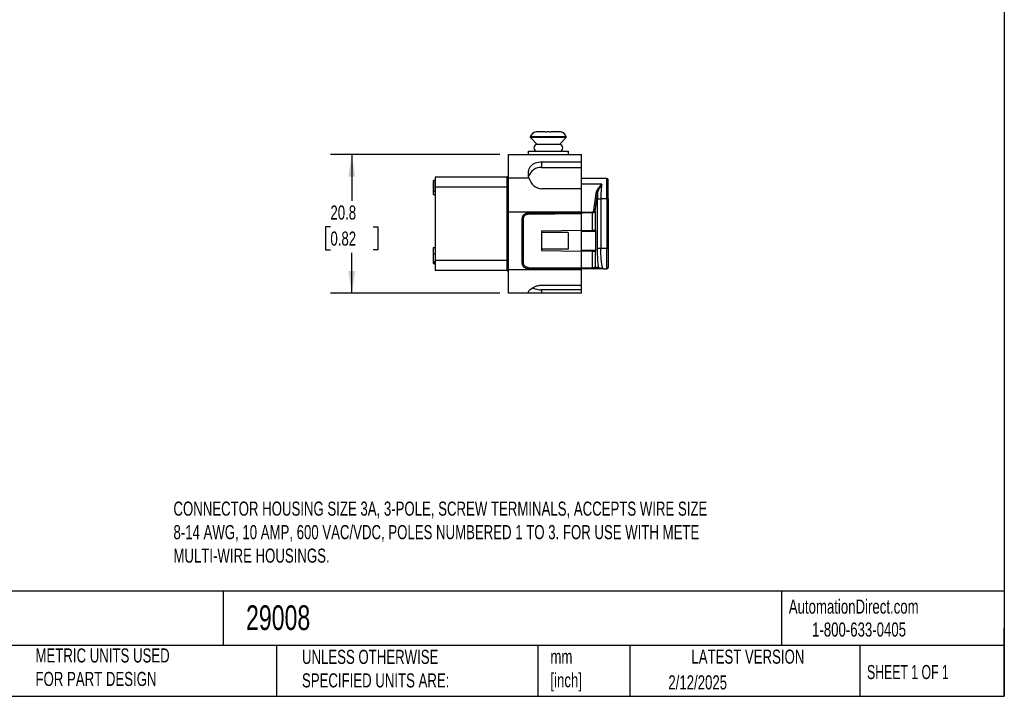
# Model space of a CAD drawing. Header units: millimetres. Extents: x 6 to 273, y 6 to 210.
# Tile 3 of 4: x 125 to 273, y 6 to 108. Entities that reach past the tile are written whole.
import ezdxf

# ---------------------------------------------------------------- set-up
doc = ezdxf.new("R2010")
doc.units = ezdxf.units.MM
doc.linetypes.add('SLD-Solid', pattern=[0])
doc.layers.add('DIMENSIONS', color=140, linetype='SLD-Solid', lineweight=25)
doc.layers.add('TEXT', color=140, linetype='SLD-Solid', lineweight=25)
doc.styles.add('SLDTEXTSTYLE0', font='TXT', dxfattribs={"width": 0.7})
doc.styles.add('SLDTEXTSTYLE1', font='TXT', dxfattribs={"width": 0.65})
doc.dimstyles.new('SLDDIMSTYLE1', dxfattribs={"dimtxt": 2.158008, "dimasz": 3.302, "dimexe": 0, "dimexo": 0.0625, "dimgap": 0.539502, "dimtad": 0, "dimtih": 1, "dimtoh": 1, "dimrnd": 1e-09, "dimzin": 12, "dimdsep": 46, "dimtxsty": 'SLDTEXTSTYLE0', "dimsah": 1, "dimcen": 0.09, "dimadec": 0, "dimazin": 3, "dimtfac": 1, "dimtofl": 0, "dimtmove": 0, "dimatfit": 3, "dimfxl": 0, "dimfrac": 2, "dimtolj": 1, "dimtzin": 12, "dimarcsym": 0})

# ---------------------------------------------------------------- blocks, each defined once
blk = doc.blocks.new('_D_4')
at = {"layer": 'DIMENSIONS'}
for p, q in [((197.32, 87.69), (171.91, 87.69)), ((175.09, 87.69), (175.09, 80.75)), ((171.88, 76.84), (171.16, 76.84)), ((171.16, 76.84), (171.16, 73.41)), ((178.3, 76.84), (179.02, 76.84)), ((179.02, 76.84), (179.02, 73.41)), ((171.16, 73.41), (171.88, 73.41)), ((175.09, 66.89), (175.09, 72.93)), ((179.02, 73.41), (178.3, 73.41)), ((197.32, 66.89), (171.91, 66.89))]:
    blk.add_line(p, q, dxfattribs=at)
for points in [[(175.09, 87.69), (174.58, 84.39), (175.6, 84.39)], [(175.09, 66.89), (175.6, 70.19), (174.58, 70.19)]]:
    blk.add_solid(points, dxfattribs=at)
at = {"layer": 'DIMENSIONS', "char_height": 2.117, "attachment_point": 1, "style": 'SLDTEXTSTYLE0'}
for s, insert in [('20.8', (171.88, 80.05)), ('0.82', (171.88, 76.14))]:
    blk.add_mtext(s, dxfattribs=dict(at, insert=insert))

msp = doc.modelspace()

# ---------------------------------------------------------------- linework, layer by layer
for p, q in [((204.593, 90.344), (201.889, 90.344)), ((201.913, 90.25), (202.918, 89.192)), ((204.593, 90.25), (201.913, 90.25)), ((207.296, 90.344), (204.593, 90.344)), ((207.272, 90.25), (204.593, 90.25)), ((206.267, 89.192), (207.272, 90.25)), ((206.268, 89.192), (202.918, 89.192)), ((198.593, 87.692), (209.593, 87.692)), ((198.593, 84.192), (198.593, 87.692)), ((201.593, 88.192), (207.593, 88.192)), ((201.593, 87.692), (201.593, 88.192)), ((207.593, 88.192), (207.593, 87.692)), ((209.593, 86.623), (209.593, 87.692)), ((203.593, 86.623), (209.593, 86.623)), ((203.593, 86.623), (203.593, 85.774)), ((203.593, 85.774), (209.593, 85.774)), ((209.593, 85.774), (209.593, 86.623)), ((209.593, 82.572), (209.593, 85.774)), ((198.394, 84.29), (187.593, 84.29)), ((187.593, 84.29), (187.593, 82.792)), ((198.394, 82.792), (198.394, 84.29)), ((187.293, 83.75), (187.364, 83.75)), ((187.293, 83.75), (187.293, 81.691)), ((187.593, 83.792), (187.364, 83.792)), ((187.364, 83.792), (187.364, 82.142)), ((198.394, 82.792), (187.593, 82.792)), ((187.593, 82.792), (187.593, 71.792)), ((198.394, 71.792), (198.394, 82.792)), ((198.394, 82.792), (198.593, 82.792)), ((198.593, 79.092), (198.593, 84.192)), ((198.593, 84.192), (201.684, 84.192)), ((213.393, 84.092), (209.593, 84.092)), ((212.611, 83.267), (209.593, 83.267)), ((213.393, 81.042), (213.393, 84.092)), ((187.293, 81.691), (187.593, 81.692)), ((187.364, 82.142), (187.593, 82.142)), ((209.593, 82.572), (203.593, 82.572)), ((209.593, 79.092), (209.593, 82.572)), ((211.447, 79.323), (211.787, 81.918)), ((211.646, 79.177), (211.986, 81.772)), ((211.977, 73.592), (211.977, 81.042)), ((211.977, 81.042), (212.473, 81.042)), ((212.473, 81.042), (212.473, 73.592)), ((213.393, 81.042), (212.473, 81.042)), ((213.393, 81.042), (213.393, 73.608)), ((213.593, 81.042), (213.393, 81.042)), ((213.593, 81.042), (213.593, 73.608)), ((198.593, 79.092), (209.593, 79.092)), ((198.593, 70.392), (198.593, 79.092)), ((201.584, 78.922), (209.593, 78.992)), ((209.593, 78.792), (201.584, 78.722)), ((209.593, 79.092), (209.593, 79.051)), ((209.593, 79.051), (211.155, 79.076)), ((209.593, 79.051), (209.593, 78.905)), ((211.158, 78.93), (209.593, 78.905)), ((209.593, 78.905), (209.593, 78.792)), ((209.593, 76.298), (209.593, 78.792)), ((211.158, 78.93), (211.158, 76.325)), ((211.646, 79.177), (211.646, 76.334)), ((200.791, 77.922), (200.593, 77.922)), ((200.593, 77.922), (200.593, 71.561)), ((200.791, 77.922), (200.791, 71.561)), ((209.593, 76.298), (203.593, 76.193)), ((203.593, 76.193), (203.593, 73.29)), ((207.563, 75.992), (203.593, 75.992)), ((207.563, 75.992), (207.563, 73.492)), ((209.593, 76.298), (211.158, 76.325)), ((209.593, 73.185), (209.593, 76.298)), ((211.748, 76.135), (209.593, 76.098)), ((211.158, 76.325), (211.646, 76.334)), ((211.723, 76.335), (211.646, 76.334)), ((211.748, 73.348), (211.748, 76.135)), ((187.593, 73.678), (187.294, 73.678)), ((187.593, 72.753), (187.294, 72.753)), ((207.563, 73.492), (203.593, 73.492)), ((203.593, 73.29), (209.593, 73.185)), ((209.593, 73.385), (211.748, 73.348)), ((209.593, 70.692), (209.593, 73.185)), ((211.158, 73.158), (209.593, 73.185)), ((211.158, 73.158), (211.158, 70.719)), ((211.646, 73.149), (211.158, 73.158)), ((211.646, 73.149), (211.646, 70.724)), ((211.646, 73.149), (211.723, 73.148)), ((212.473, 73.592), (211.977, 73.592)), ((213.393, 73.608), (212.473, 73.592)), ((213.593, 73.608), (213.393, 73.608)), ((187.294, 71.635), (187.593, 71.635)), ((187.294, 71.61), (187.294, 71.556)), ((187.294, 71.556), (187.294, 71.32)), ((187.294, 71.556), (187.593, 71.556)), ((187.294, 71.32), (187.593, 71.32)), ((198.394, 71.792), (187.593, 71.792)), ((187.593, 71.792), (187.593, 70.293)), ((198.394, 71.792), (198.593, 71.792)), ((198.394, 70.293), (198.394, 71.792)), ((200.791, 71.561), (200.593, 71.561)), ((198.394, 70.293), (187.593, 70.293)), ((209.593, 70.392), (198.593, 70.392)), ((198.593, 66.892), (198.593, 70.392)), ((201.584, 70.761), (209.593, 70.692)), ((209.593, 70.492), (201.584, 70.561)), ((209.593, 70.692), (211.158, 70.719)), ((211.158, 70.519), (209.593, 70.492)), ((209.593, 70.392), (209.593, 70.492)), ((209.593, 68.075), (209.593, 70.392)), ((211.96, 70.533), (211.451, 70.524)), ((212.155, 70.733), (211.646, 70.724)), ((212.805, 70.563), (212.817, 70.605)), ((212.806, 70.563), (212.817, 70.605)), ((212.9, 70.549), (213.396, 70.558)), ((213.396, 70.558), (213.396, 70.577)), ((203.593, 68.075), (209.593, 68.075)), ((209.593, 67.393), (209.593, 68.075)), ((201.784, 66.892), (198.593, 66.892)), ((203.593, 66.892), (201.784, 66.892)), ((203.593, 67.393), (203.593, 66.892)), ((209.593, 67.393), (203.593, 67.393)), ((209.593, 66.892), (203.593, 66.892)), ((209.593, 66.892), (209.593, 67.393))]:
    msp.add_line(p, q)
for centre, radius, start, end in [((201.986, 90.319), 0.1, 165.34645, 223.5), ((202.857, 90.092), 1, 95.7505, 165.34645), ((206.329, 90.092), 1, 14.65355, 84.24433), ((207.199, 90.319), 0.1, 316.5, 14.65355), ((202.918, 88.692), 0.5, 90, 270), ((206.268, 88.692), 0.5, 270, 90), ((203.495, 83.834), 1.942, 87.10329, 163.38641), ((198.393, 84.49), 0.2, 270.5, 0), ((213.393, 83.892), 0.2, 0, 90), ((211.794, 81.72), 0.199, 15.37519, 91.97008), ((207.314, 78.822), 5.731, 179.0002, 180.9998), ((202.787, 78.803), 8.372, 0.87022, 1.86949), ((211.454, 79.124), 0.199, 15.37519, 91.97008), ((198.393, 70.093), 0.2, 0, 89.5), ((207.314, 70.661), 5.731, 179.0002, 180.9998), ((208.293, 70.619), 2.867, 358.00162, 1.99838), ((211.446, 70.723), 0.199, 271.21024, 0.22598), ((211.955, 70.732), 0.199, 271.21024, 0.22598), ((213.393, 70.758), 0.2, 271, 303.51039), ((213.393, 70.758), 0.2, 319.75918, 0), ((203.538, 70.535), 3.142, 245.11935, 271.00155)]:
    msp.add_arc(centre, radius, start, end)
for centre, major_axis, ratio, start_param, end_param in [((203.593, 84.881), (0, 2.309), 0.8660254, 1.8739274, 3.1415927), ((211.723, 76.135), (0, 0.2), 0.1227653, 4.7145647, 6.2853814), ((211.723, 73.348), (0, 0.2), 0.1227653, 3.139417, 4.7102133), ((209.592, 70.692), (-0.001, 0.2), 0.0043625, 3.1415905, 4.7122029)]:
    msp.add_ellipse(centre, major_axis=major_axis, ratio=ratio, start_param=start_param, end_param=end_param)
for points, knots in [([(202.934, 91.092), (202.881, 91.092), (202.836, 91.089), (202.773, 91.085), (202.757, 91.084), (202.756, 91.085)], [0, 0, 0, 0, 0.5, 0.5, 1, 1, 1, 1]), ([(204.3, 91.084), (204.238, 91.083), (204.178, 91.084), (204.078, 91.088), (204.039, 91.092), (204.019, 91.092)], [0, 0, 0, 0, 0.5, 0.5, 1, 1, 1, 1]), ([(205.166, 91.092), (205.146, 91.092), (205.108, 91.088), (205.007, 91.084), (204.947, 91.083), (204.885, 91.084)], [0, 0, 0, 0, 0.5, 0.5, 1, 1, 1, 1]), ([(206.429, 91.085), (206.429, 91.084), (206.412, 91.085), (206.35, 91.089), (206.305, 91.092), (206.251, 91.092)], [0, 0, 0, 0, 0.5, 0.5, 1, 1, 1, 1]), ([(201.684, 84.192), (201.642, 84.347), (201.613, 84.503), (201.587, 84.817), (201.591, 84.976), (201.633, 85.279), (201.673, 85.427), (201.789, 85.701), (201.864, 85.825), (202.049, 86.053), (202.156, 86.152), (202.396, 86.323), (202.529, 86.395), (202.95, 86.565), (203.271, 86.623), (203.593, 86.623)], [0, 0, 0, 0, 0.125, 0.125, 0.25, 0.25, 0.375, 0.375, 0.5, 0.5, 0.625, 0.625, 0.75, 0.75, 1, 1, 1, 1]), ([(211.787, 81.918), (211.792, 81.949), (211.802, 82.012), (211.828, 82.107), (211.862, 82.205), (211.906, 82.305), (211.958, 82.409), (212.019, 82.515), (212.099, 82.639), (212.204, 82.785), (212.328, 82.942), (212.466, 83.104), (212.559, 83.209), (212.611, 83.267)], [0, 0, 0, 0, 0.0628733, 0.1282594, 0.1963704, 0.2673939, 0.3414954, 0.4188206, 0.4994978, 0.618414, 0.7496658, 0.8607308, 1, 1, 1, 1]), ([(211.986, 81.772), (211.991, 81.813), (212, 81.895), (212.025, 82.014), (212.055, 82.131), (212.091, 82.243), (212.13, 82.353), (212.173, 82.458), (212.259, 82.652), (212.403, 82.929), (212.541, 83.155), (212.611, 83.267)], [0, 0, 0, 0, 0.0747945, 0.1485637, 0.2212736, 0.2928473, 0.363182, 0.4321613, 0.4996647, 0.7488918, 1, 1, 1, 1]), ([(212.611, 83.267), (212.605, 83.227), (212.593, 83.146), (212.576, 83.016), (212.561, 82.881), (212.547, 82.741), (212.534, 82.596), (212.522, 82.449), (212.512, 82.298), (212.503, 82.144), (212.495, 81.989), (212.488, 81.832), (212.482, 81.674), (212.478, 81.515), (212.475, 81.357), (212.473, 81.199), (212.473, 81.094), (212.473, 81.042)], [0, 0, 0, 0, 0.0706052, 0.140635, 0.2100921, 0.2789792, 0.3472993, 0.4150553, 0.4822502, 0.5488872, 0.6149693, 0.6804999, 0.7454824, 0.80992, 0.8738164, 0.9371752, 1, 1, 1, 1]), ([(201.584, 78.722), (201.559, 78.721), (201.509, 78.719), (201.435, 78.708), (201.362, 78.689), (201.264, 78.655), (201.145, 78.593), (201.019, 78.489), (200.916, 78.362), (200.844, 78.22), (200.799, 78.072), (200.794, 77.972), (200.791, 77.922)], [0, 0, 0, 0, 0.060269, 0.1200571, 0.179898, 0.2403238, 0.3700143, 0.5001342, 0.629823, 0.7599412, 0.8798658, 1, 1, 1, 1]), ([(211.155, 79.076), (211.169, 79.077), (211.198, 79.079), (211.24, 79.088), (211.28, 79.103), (211.317, 79.123), (211.355, 79.151), (211.39, 79.186), (211.418, 79.229), (211.439, 79.276), (211.444, 79.307), (211.447, 79.323)], [0, 0, 0, 0, 0.0864554, 0.1720093, 0.2597763, 0.3526486, 0.453078, 0.5842515, 0.7254538, 0.8602696, 1, 1, 1, 1]), ([(211.646, 79.177), (211.642, 79.164), (211.634, 79.139), (211.612, 79.104), (211.585, 79.073), (211.554, 79.045), (211.52, 79.022), (211.468, 78.993), (211.388, 78.962), (211.276, 78.936), (211.197, 78.932), (211.158, 78.93)], [0, 0, 0, 0, 0.106058, 0.2043884, 0.2950219, 0.3779983, 0.4533702, 0.5212082, 0.6898629, 0.8487319, 1, 1, 1, 1]), ([(187.294, 73.671), (187.294, 73.67), (187.294, 73.669), (187.294, 73.601), (187.294, 73.504), (187.294, 73.377), (187.294, 73.236), (187.294, 73.092), (187.294, 72.956), (187.294, 72.836), (187.294, 72.78), (187.294, 72.753)], [0, 0, 0, 0, 0.0944598, 0.1976186, 0.3061686, 0.4233933, 0.5442951, 0.6679173, 0.7841249, 0.8940275, 1, 1, 1, 1]), ([(187.294, 72.753), (187.294, 72.732), (187.294, 72.688), (187.294, 72.547), (187.294, 72.373), (187.294, 72.178), (187.294, 71.985), (187.294, 71.82), (187.294, 71.695), (187.294, 71.638), (187.294, 71.638), (187.294, 71.638)], [0, 0, 0, 0, 0.0955485, 0.2010392, 0.3240223, 0.4667495, 0.6014452, 0.7284487, 0.8445453, 0.9496122, 1, 1, 1, 1]), ([(212.155, 70.733), (212.149, 70.766), (212.138, 70.831), (212.123, 70.938), (212.108, 71.049), (212.094, 71.166), (212.074, 71.352), (212.049, 71.62), (212.023, 71.985), (212.002, 72.372), (211.989, 72.73), (211.981, 73.047), (211.977, 73.319), (211.977, 73.501), (211.977, 73.592)], [0, 0, 0, 0, 0.0495237, 0.0988833, 0.1481849, 0.197535, 0.2470398, 0.3737518, 0.5005288, 0.6270808, 0.7537406, 0.8358735, 0.9177939, 1, 1, 1, 1]), ([(212.818, 70.608), (212.807, 70.622), (212.781, 70.656), (212.747, 70.738), (212.719, 70.824), (212.698, 70.896), (212.678, 70.974), (212.653, 71.084), (212.625, 71.234), (212.593, 71.437), (212.565, 71.662), (212.54, 71.908), (212.519, 72.169), (212.5, 72.471), (212.484, 72.817), (212.474, 73.203), (212.473, 73.463), (212.473, 73.592)], [0, 0, 0, 0, 0.0565298, 0.1366862, 0.176315, 0.2152048, 0.2533563, 0.2907701, 0.3633658, 0.433024, 0.5061705, 0.5786458, 0.6504617, 0.7216304, 0.8155069, 0.9082863, 1, 1, 1, 1]), ([(213.396, 70.577), (213.396, 70.578), (213.396, 70.586), (213.396, 70.65), (213.396, 70.759), (213.396, 70.9), (213.396, 71.023), (213.396, 71.128), (213.395, 71.202), (213.395, 71.281), (213.395, 71.364), (213.395, 71.489), (213.395, 71.676), (213.395, 71.946), (213.394, 72.244), (213.394, 72.558), (213.394, 72.879), (213.393, 73.233), (213.393, 73.481), (213.393, 73.608)], [0, 0, 0, 0, 0.0181692, 0.1045993, 0.1926512, 0.2597758, 0.3278137, 0.3552944, 0.3829215, 0.4106949, 0.4386146, 0.4666806, 0.5319208, 0.6066159, 0.6907625, 0.7600959, 0.8347473, 0.9147158, 1, 1, 1, 1]), ([(213.593, 73.608), (213.593, 73.557), (213.593, 73.454), (213.593, 73.301), (213.593, 73.149), (213.593, 72.999), (213.593, 72.851), (213.593, 72.704), (213.593, 72.425), (213.593, 72.032), (213.593, 71.579), (213.593, 71.208), (213.593, 70.988), (213.593, 70.867), (213.593, 70.804), (213.593, 70.765), (213.593, 70.76), (213.593, 70.758)], [0, 0, 0, 0, 0.0345525, 0.0688591, 0.103019, 0.1371331, 0.1713024, 0.2056276, 0.2402079, 0.3700724, 0.5000529, 0.6299097, 0.7598826, 0.8201609, 0.8799128, 0.939679, 1, 1, 1, 1]), ([(200.791, 71.561), (200.792, 71.536), (200.793, 71.486), (200.804, 71.412), (200.821, 71.339), (200.855, 71.241), (200.916, 71.121), (201.019, 70.995), (201.145, 70.89), (201.286, 70.817), (201.434, 70.771), (201.534, 70.764), (201.584, 70.761)], [0, 0, 0, 0, 0.06026672, 0.12005268, 0.17989153, 0.24031552, 0.37000318, 0.50012208, 0.62981183, 0.75993284, 0.8798613, 1, 1, 1, 1]), ([(211.158, 70.719), (211.181, 70.719), (211.226, 70.72), (211.291, 70.72), (211.352, 70.721), (211.407, 70.721), (211.456, 70.722), (211.5, 70.722), (211.537, 70.723), (211.568, 70.723), (211.593, 70.723), (211.614, 70.724), (211.629, 70.724), (211.64, 70.724), (211.644, 70.724), (211.646, 70.724)], [0, 0, 0, 0, 0.0963868, 0.1895312, 0.2794327, 0.366091, 0.4495055, 0.5296758, 0.6066015, 0.6802823, 0.7507178, 0.8179076, 0.8818514, 0.942549, 1, 1, 1, 1]), ([(211.451, 70.524), (211.448, 70.524), (211.442, 70.524), (211.421, 70.523), (211.392, 70.523), (211.343, 70.522), (211.266, 70.521), (211.194, 70.519), (211.158, 70.519)], [0, 0, 0, 0, 0.12670646, 0.24965222, 0.37299938, 0.50087082, 0.74965155, 1, 1, 1, 1]), ([(212.9, 70.549), (212.798, 70.547), (212.641, 70.545), (212.449, 70.541), (212.309, 70.539), (212.183, 70.537), (212.077, 70.535), (212, 70.534), (211.972, 70.533), (211.96, 70.533)], [0, 0, 0, 0, 0.2503357, 0.3823363, 0.5005005, 0.6411973, 0.7707482, 0.8899913, 1, 1, 1, 1]), ([(212.9, 70.549), (212.861, 70.549), (212.783, 70.55), (212.687, 70.559), (212.574, 70.574), (212.471, 70.593), (212.364, 70.622), (212.281, 70.651), (212.202, 70.688), (212.171, 70.717), (212.155, 70.733)], [0, 0, 0, 0, 0.1253552, 0.2501249, 0.313527, 0.50029, 0.6029367, 0.7213146, 0.8541233, 1, 1, 1, 1]), ([(212.9, 70.549), (212.879, 70.552), (212.852, 70.556), (212.825, 70.597), (212.818, 70.608)], [0, 0, 0, 0, 0.746361, 1, 1, 1, 1]), ([(213.396, 70.573), (213.414, 70.572), (213.451, 70.571), (213.505, 70.593), (213.552, 70.631), (213.57, 70.667), (213.579, 70.685)], [0, 0, 0, 0, 0.2459263, 0.4975894, 0.7506696, 1, 1, 1, 1]), ([(201.784, 66.892), (201.719, 66.892), (201.67, 66.903), (201.604, 66.95), (201.588, 66.987), (201.599, 67.083), (201.625, 67.144), (201.721, 67.282), (201.79, 67.359), (201.968, 67.518), (202.074, 67.598), (202.321, 67.751), (202.458, 67.821), (202.756, 67.941), (202.917, 67.991), (203.246, 68.057), (203.419, 68.075), (203.593, 68.075)], [0, 0, 0, 0, 0.125, 0.125, 0.25, 0.25, 0.375, 0.375, 0.5, 0.5, 0.625, 0.625, 0.75, 0.75, 0.875, 0.875, 1, 1, 1, 1])]:
    msp.add_open_spline(points, degree=3, knots=knots)
for points in [[(204.019, 91.092), (203.499, 91.092), (203.096, 91.092), (202.934, 91.092)], [(204.885, 91.084), (204.69, 91.088), (204.495, 91.088), (204.3, 91.084)], [(206.251, 91.092), (206.089, 91.092), (205.686, 91.092), (205.166, 91.092)], [(213.593, 81.042), (213.593, 82.614), (213.593, 83.892), (213.593, 83.892)], [(211.986, 81.772), (211.98, 81.533), (211.976, 81.288), (211.977, 81.042)], [(201.584, 78.922), (201.043, 78.917), (200.593, 78.463), (200.593, 77.922)], [(200.593, 71.561), (200.593, 71.02), (201.043, 70.566), (201.584, 70.561)]]:
    msp.add_open_spline(points, degree=3)
at = {"layer": 'TEXT'}
for p, q in [((273.05, 209.55), (273.05, 6.35)), ((273.05, 22.126), (6.35, 22.126)), ((155.759, 22.126), (155.759, 13.97)), ((239.575, 22.126), (239.575, 13.97)), ((273.05, 6.35), (273.05, 16.51)), ((273.05, 13.97), (6.35, 13.97)), ((163.78, 13.97), (163.78, 6.35)), ((203.024, 13.97), (203.024, 6.35)), ((216.812, 13.97), (216.812, 6.35)), ((251.349, 13.97), (251.349, 6.35)), ((6.35, 6.35), (273.05, 6.35))]:
    msp.add_line(p, q, dxfattribs=at)

# ---------------------------------------------------------------- texts
for s, insert, char_height, attachment_point, style in [('CONNECTOR HOUSING SIZE 3A, 3-POLE, SCREW TERMINALS, ACCEPTS WIRE SIZE ^J8-14 AWG, 10 AMP, 600 VAC/VDC, POLES NUMBERED 1 TO 3. FOR USE WITH METE ^JMULTI-WIRE HOUSINGS.', (148.314, 35.589), 2.116667, 1, 'SLDTEXTSTYLE0'), ('AutomationDirect.com', (240.695, 20.877), 2.11667, 1, 'SLDTEXTSTYLE0'), ('29008', (159.208, 20.011), 3.7042, 1, 'SLDTEXTSTYLE0'), ('1-800-633-0405', (244.192, 17.437), 2.11667, 1, 'SLDTEXTSTYLE0'), ('METRIC UNITS USED ^JFOR PART DESIGN', (127.604, 13.546), 2.11667, 1, 'SLDTEXTSTYLE0'), ('UNLESS OTHERWISE ^JSPECIFIED UNITS ARE:', (167.608, 13.331), 2.11667, 1, 'SLDTEXTSTYLE0'), ('LATEST VERSION', (234.552, 13.364), 2.11667, 2, 'SLDTEXTSTYLE0'), ('mm^J[inch]', (204.907, 13.357), 2.1167, 1, 'SLDTEXTSTYLE0'), ('SHEET 1 OF 1', (252.441, 11.051), 2.11667, 1, 'SLDTEXTSTYLE1'), ('2/12/2025', (222.613, 9.503), 2.1167, 1, 'SLDTEXTSTYLE0')]:
    msp.add_mtext(s, dxfattribs=dict(at, insert=insert, char_height=char_height, attachment_point=attachment_point, style=style))

# ---------------------------------------------------------------- dimensions: what is measured, and where the dimension line sits
at = {"layer": 'DIMENSIONS'}
dim = msp.add_linear_dim(base=(175.089, 66.892), p1=(198.593, 87.692), p2=(198.593, 66.892), angle=90, dimstyle='SLDDIMSTYLE1', dxfattribs=at)
dim.commit()
dim.dimension.update_dxf_attribs({"geometry": '_D_4', "text_midpoint": (175.089, 76.839), "dimtype": 160})

doc.saveas('drawing.dxf')
